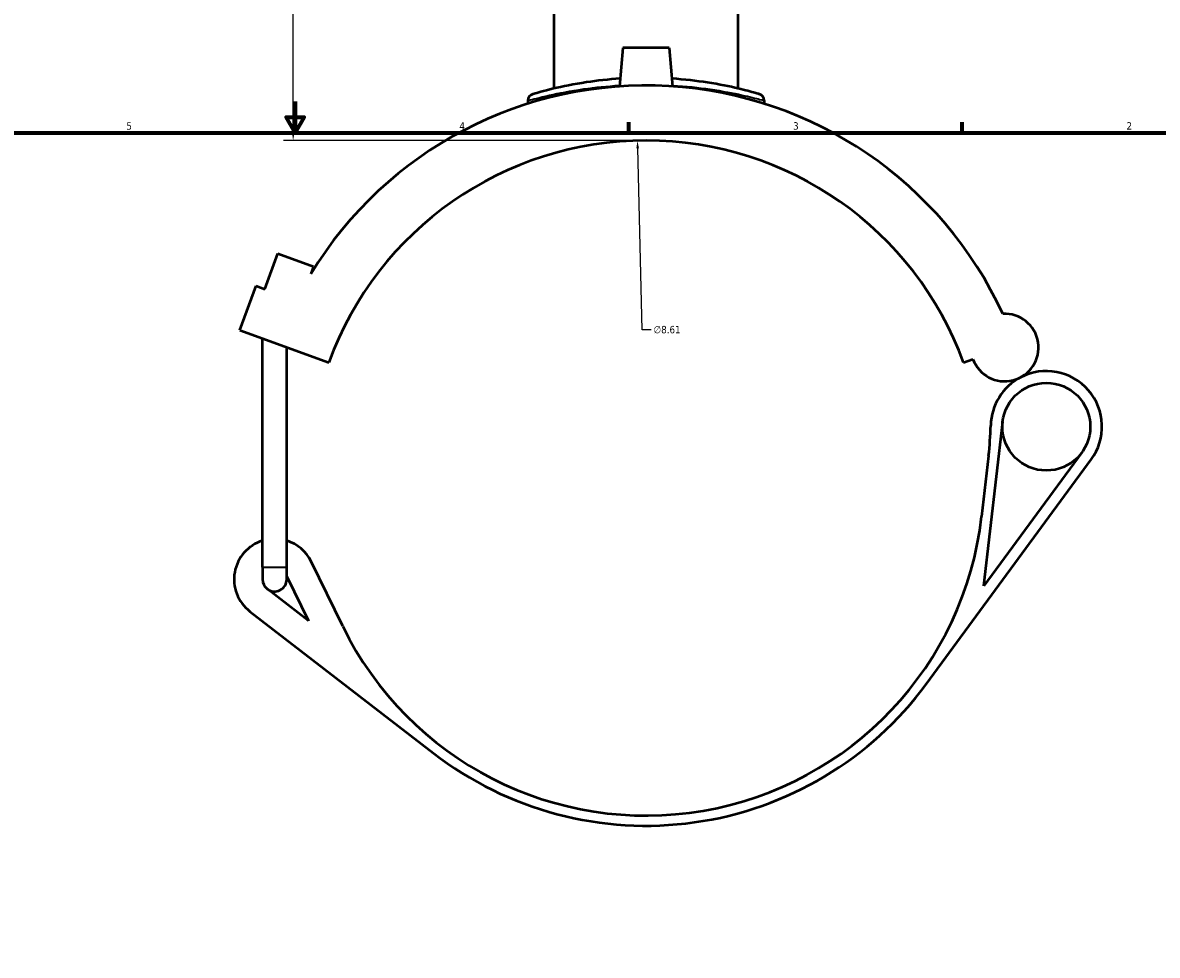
# Model space of a CAD drawing. Header units: inches. Extents: x -0.9 to 56.9, y -1.4 to 55.3.
# Tile 4 of 10: x 13.5 to 28, y 10.5 to 22.4. Entities that reach past the tile are written whole.
import ezdxf

# ---------------------------------------------------------------- set-up
doc = ezdxf.new("R2010")
doc.units = ezdxf.units.IN
doc.header["$MEASUREMENT"] = 0
for name, color, linetype, lineweight in [('Border (ANSI)', 7, 'Continuous', 70), ('Dimension (ANSI)', 7, 'Continuous', 25), ('Visible (ANSI)', 7, 'Continuous', 50), ('Visible Narrow (ANSI)', 7, 'Continuous', 35)]:
    doc.layers.add(name, color=color, linetype=linetype, lineweight=lineweight)
doc.styles.add('Note Text (ANSI)', font='tahoma.ttf')
doc.dimstyles.new('Default (ANSI)', dxfattribs={"dimtxt": 0.094488, "dimasz": 0.098425, "dimexe": 0.125, "dimexo": 0.0625, "dimgap": 0.031496, "dimtad": 0, "dimtih": 1, "dimtoh": 1, "dimrnd": 1e-08, "dimzin": 4, "dimdsep": 46, "dimtxsty": 'Note Text (ANSI)', "dimcen": 0.09, "dimdle": 0.393701, "dimclrd": 256, "dimclre": 256, "dimclrt": 5, "dimadec": 0, "dimazin": 1, "dimtfac": 1, "dimtofl": 0, "dimtmove": 0, "dimatfit": 3, "dimfxl": 1, "dimtolj": 1, "dimtzin": 4, "dimlwd": -1, "dimlwe": -1, "dimarcsym": 0})

# ---------------------------------------------------------------- blocks, each defined once
blk = doc.blocks.new('Borders Default Border')
at = {"layer": 'Border (ANSI)'}
for p, q in [((21.25, 21), (21.25, 21.134)), ((25.5, 21), (25.5, 21.134))]:
    blk.add_line(p, q, dxfattribs=at)
at = {"layer": 'Border (ANSI)', "flags": 128}
for points in [[(17, 21.4), (17, 21), (16.885, 21.2), (17.115, 21.2), (17, 21)], [(0.5, 1), (0.5, 21), (33.5, 21), (33.5, 1), (0.5, 1)]]:
    blk.add_lwpolyline(points, dxfattribs=at)
at = {"layer": 'Border (ANSI)', "color": 5, "true_color": 0x0000ff, "char_height": 0.0945, "attachment_point": 7, "style": 'Note Text (ANSI)'}
for s, insert in [('5', (14.847, 21.038)), ('4', (19.092, 21.04)), ('3', (23.346, 21.038)), ('2', (27.596, 21.04))]:
    blk.add_mtext(s, dxfattribs=dict(at, insert=insert))
blk = doc.blocks.new('*D7')
at = {"layer": 'Defpoints', "color": 0, "transparency": 16777216}
for p in [(21.362, 20.901), (21.583, 12.293)]:
    blk.add_point(p, dxfattribs=at)
at = {"layer": 'Dimension (ANSI)', "transparency": 16777216}
for p, q in [((21.424, 18.486), (21.365, 20.803)), ((21.536, 18.486), (21.424, 18.486))]:
    blk.add_line(p, q, dxfattribs=at)
blk.add_solid([(21.381, 20.803), (21.348, 20.802), (21.362, 20.901)], dxfattribs=at)
at = {"layer": 'Dimension (ANSI)', "color": 5, "transparency": 16777216, "insert": (21.567, 18.537), "char_height": 0.0945, "attachment_point": 1, "style": 'Note Text (ANSI)'}
blk.add_mtext('\\A1;∅8.61', dxfattribs=at)
blk = doc.blocks.new('*D11')
at = {"layer": 'Defpoints', "color": 0, "transparency": 16777216}
for p in [(16.973, 28.572), (20.914, 28.572), (21.472, 20.902)]:
    blk.add_point(p, dxfattribs=at)
at = {"layer": 'Dimension (ANSI)', "transparency": 16777216}
for p, q in [((20.852, 28.572), (16.848, 28.572)), ((16.973, 28.474), (16.973, 24.818)), ((16.973, 21.001), (16.973, 24.657)), ((21.41, 20.902), (16.848, 20.902))]:
    blk.add_line(p, q, dxfattribs=at)
for points in [[(16.957, 28.474), (16.99, 28.474), (16.973, 28.572)], [(16.957, 21.001), (16.99, 21.001), (16.973, 20.902)]]:
    blk.add_solid(points, dxfattribs=at)
at = {"layer": 'Dimension (ANSI)', "color": 5, "transparency": 16777216, "insert": (16.853, 24.786), "char_height": 0.0945, "attachment_point": 1, "style": 'Note Text (ANSI)'}
blk.add_mtext('\\A1;7.67', dxfattribs=at)

msp = doc.modelspace()

# ---------------------------------------------------------------- linework, layer by layer
at = {"layer": 'Visible (ANSI)'}
for p, q in [((20.2986, 21.5645), (20.2986, 22.7253)), ((22.6462, 21.5645), (22.6462, 22.7253)), ((21.1771, 22.0834), (21.1341, 21.5917)), ((21.7677, 22.0834), (21.1771, 22.0834)), ((21.7677, 22.0834), (21.8107, 21.5917)), ((19.9656, 21.4099), (19.9656, 21.371)), ((22.9792, 21.4099), (22.9792, 21.371)), ((16.6136, 19.007), (16.7785, 19.4601)), ((16.7785, 19.4601), (17.2316, 19.2952)), ((17.2316, 19.2952), (17.1979, 19.2027)), ((16.2942, 18.4819), (16.5003, 19.0483)), ((16.5003, 19.0483), (16.6136, 19.007)), ((16.2942, 18.4819), (17.4269, 18.0696)), ((16.5818, 15.4606), (16.5818, 18.3772)), ((16.8917, 15.4606), (16.8917, 18.2644)), ((25.5179, 18.0696), (25.6392, 18.1138)), ((25.7779, 15.2218), (26.0183, 17.3158)), ((25.0466, 13.9727), (27.1462, 16.8321)), ((25.8381, 16.8787), (25.7494, 16.1062)), ((27.0254, 16.9208), (25.7779, 15.2218)), ((17.6046, 14.7066), (17.2009, 15.5325)), ((16.5818, 15.4606), (16.5818, 15.3056)), ((16.8917, 15.3056), (16.8917, 15.4606)), ((16.8917, 15.3415), (17.1678, 14.7766)), ((17.1678, 14.7766), (16.642, 15.183)), ((16.4209, 14.8969), (18.7609, 13.0885))]:
    msp.add_line(p, q, dxfattribs=at)
msp.add_circle((26.5743, 17.252), 0.5597, dxfattribs=at)
for centre, radius, start, end in [((21.4724, 16.5972), 5.006, 24.72321, 148.63512), ((20.0517, 21.4099), 0.0861, 106.44627, 180), ((22.8931, 21.4099), 0.0861, 0, 73.55373), ((21.4724, 16.5972), 4.3051, 20, 160), ((26.0438, 18.261), 0.4305, 200, 93.23107), ((26.5743, 17.252), 0.7095, 323.71097, 117.73326), ((26.5743, 17.252), 0.7095, 117.73326, 178.65469), ((21.5611, 17.3697), 4.3051, 353.45136, 358.65469), ((21.4724, 16.5972), 4.3051, 206.0497, 353.45136), ((16.7368, 15.3056), 0.5166, 107.4576, 232.3039), ((16.7368, 15.3056), 0.5166, 26.0497, 72.5424), ((16.7368, 15.3056), 0.155, 180, 232.3039), ((16.7368, 15.3056), 0.155, 232.3039, 0), ((21.4724, 16.5972), 4.4343, 232.3039, 323.71097)]:
    msp.add_arc(centre, radius, start, end, dxfattribs=at)
for points, knots in [([(21.1428, 21.6907), (20.9905, 21.6808), (20.8446, 21.6643), (20.5472, 21.6196), (20.4035, 21.5895), (20.163, 21.5323), (20.0769, 21.507), (20.0327, 21.4941), (20.0274, 21.4926), (20.0274, 21.4926)], [18.2591643, 18.2591643, 18.2591643, 18.2591643, 19.454912, 19.454912, 20.9492195, 20.9492195, 22.6677523, 22.6677523, 23.2168087, 23.2168087, 23.2168087, 23.2168087]), ([(22.9175, 21.4925), (22.9175, 21.4925), (22.898, 21.4984), (22.8138, 21.5222), (22.7398, 21.5425), (22.5379, 21.5901), (22.4058, 21.6176), (22.1169, 21.6624), (21.963, 21.6802), (21.802, 21.6907)], [11.6084117, 11.6084117, 11.6084117, 11.6084117, 12.6482597, 12.6482597, 13.9212063, 13.9212063, 15.3014386, 15.3014386, 16.5660439, 16.5660439, 16.5660439, 16.5660439])]:
    msp.add_open_spline(points, degree=3, knots=knots, dxfattribs=at)
at = {"layer": 'Visible Narrow (ANSI)'}
msp.add_line((16.5837, 15.4606), (16.8898, 15.4606), dxfattribs=at)
msp.add_arc((22.8931, 21.4099), 0.0861, 3.67769, 69.87605, dxfattribs=at)
for points, knots in [([(19.9657, 21.41), (19.9657, 21.41), (19.9712, 21.4115), (20.0173, 21.4242), (20.1071, 21.449), (20.3578, 21.5053), (20.5077, 21.5348), (20.8197, 21.5791), (20.9742, 21.5955), (21.1353, 21.6051)], [-23.2168087, -23.2168087, -23.2168087, -23.2168087, -22.6677523, -22.6677523, -20.9492195, -20.9492195, -19.454912, -19.454912, -18.2426087, -18.2426087, -18.2426087, -18.2426087]), ([(21.8095, 21.6051), (21.9797, 21.5949), (22.1426, 21.5772), (22.4457, 21.5329), (22.5834, 21.5058), (22.7939, 21.459), (22.8711, 21.4391), (22.9589, 21.4157), (22.9792, 21.4099), (22.9792, 21.4099)], [-16.5825995, -16.5825995, -16.5825995, -16.5825995, -15.3014386, -15.3014386, -13.9212063, -13.9212063, -12.6482597, -12.6482597, -11.6084117, -11.6084117, -11.6084117, -11.6084117])]:
    msp.add_open_spline(points, degree=3, knots=knots, dxfattribs=at)

# ---------------------------------------------------------------- block references
msp.add_blockref('Borders Default Border', (0, 0))

# ---------------------------------------------------------------- dimensions: what is measured, and where the dimension line sits
at = {"layer": 'Dimension (ANSI)'}
dim = msp.add_linear_dim(base=(16.9733, 28.5723), p1=(21.4724, 20.9023), p2=(20.9144, 28.5723), angle=90, dimstyle='Default (ANSI)', override={"dimgap": 0.031496, "dimdec": 2, "dimtol": 0, "dimlim": 0, "dimtp": 0, "dimtm": 0, "dimtdec": 2, "dimatfit": 1}, dxfattribs=at)
dim.commit()
dim.dimension.update_dxf_attribs({"geometry": '*D11', "text_midpoint": (16.9733, 24.7373), "dimtype": 160})
dim = msp.add_diameter_dim_2p(p1=(21.5825, 12.2935), p2=(21.3622, 20.9009), dimstyle='Default (ANSI)', override={"dimgap": 0.031496, "dimdec": 2, "dimlfac": 1, "dimtol": 0, "dimlim": 0, "dimtp": 0, "dimtm": 0, "dimtdec": 2}, dxfattribs=at)
dim.commit()
dim.dimension.update_dxf_attribs({"geometry": '*D7', "text_midpoint": (21.7369, 18.4862), "dimtype": 163})

doc.saveas('drawing.dxf')
